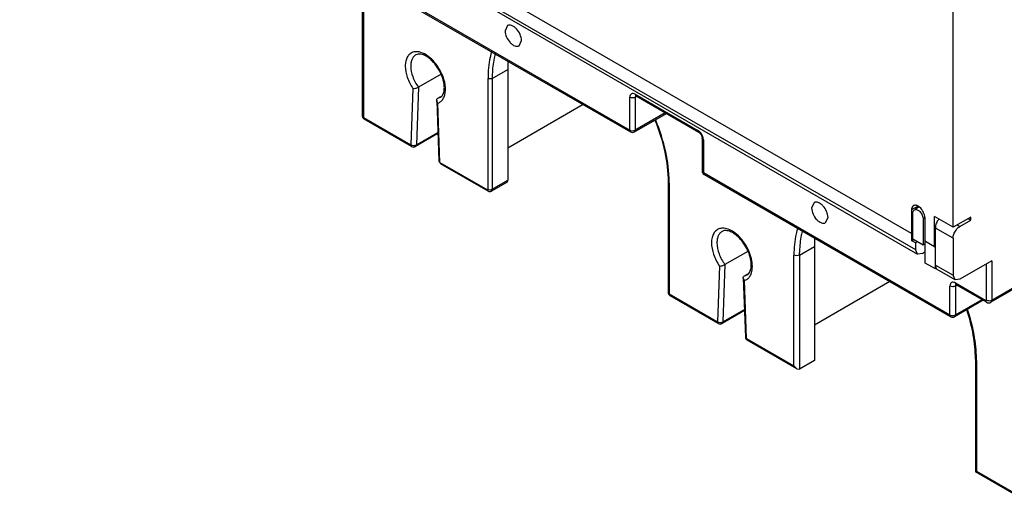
# Model space of a CAD drawing. Header units: millimetres. Extents: x 38 to 217, y 27 to 328.
# Tile 1 of 5: x 42 to 144, y 27 to 78. Entities that reach past the tile are written whole.
import ezdxf

# ---------------------------------------------------------------- set-up
doc = ezdxf.new("R2010")
doc.units = ezdxf.units.MM
doc.header["$LTSCALE"] = 23.141324
doc.layers.get('0').update_dxf_attribs({"linetype": 'CONTINUOUS'})

msp = doc.modelspace()

# ---------------------------------------------------------------- linework, layer by layer
at = {"color": 7, "linetype": 'Continuous'}
for p, q in [((134.57, 55.88), (42.01, 109.32)), ((42.08, 107.85), (135, 54.21)), ((42.29, 107.39), (135.2, 53.75)), ((138.89, 56.53), (138.89, 84.5)), ((81.15, 80.58), (105.33, 66.61)), ((81.23, 80.39), (105.41, 66.43)), ((77.57, 79.62), (77.57, 68.1)), ((77.68, 79.45), (77.68, 67.94)), ((92.64, 77.46), (92.39, 76.91)), ((93.84, 75.38), (94.09, 75.93)), ((91.05, 71.98), (92.67, 72.92)), ((92.67, 72.92), (92.67, 61.41)), ((85.75, 72.44), (83.39, 71.08)), ((90.62, 60.47), (90.62, 71.98)), ((91.05, 71.98), (91.05, 60.47)), ((82.82, 70.92), (82.61, 65.1)), ((83.39, 71.08), (83.18, 65.08)), ((85.29, 69.7), (85.51, 63.44)), ((85.41, 69.92), (85.71, 70.09)), ((85.41, 69.92), (85.68, 70.02)), ((105.33, 66.61), (105.33, 70.02)), ((105.9, 70.35), (112.4, 66.59)), ((106.06, 70.12), (105.9, 70.02)), ((105.9, 70.02), (105.9, 66.61)), ((105.98, 70.17), (105.94, 70.19)), ((105.98, 70.17), (112.49, 66.41)), ((85.63, 63.27), (85.42, 69.43)), ((100.5, 69.27), (92.67, 64.76)), ((77.68, 67.94), (82.61, 65.1)), ((82.69, 64.91), (77.77, 67.76)), ((105.81, 66.43), (109.13, 68.35)), ((109.02, 68.41), (105.9, 66.61)), ((85.41, 66.25), (83.09, 64.91)), ((83.18, 65.08), (85.41, 66.37)), ((112.85, 65.78), (112.85, 62.37)), ((112.97, 65.61), (112.97, 62.21)), ((85.51, 63.45), (85.69, 63.13)), ((85.63, 63.27), (90.55, 60.43)), ((90.62, 60.29), (85.69, 63.13)), ((91.05, 60.47), (92.67, 61.41)), ((112.97, 62.21), (138.57, 47.43)), ((113.05, 62.02), (138.65, 47.24)), ((92.59, 61.22), (90.97, 60.29)), ((109.35, 49.73), (109.35, 61.24)), ((109.43, 61.12), (109.43, 49.61)), ((161.41, 59.48), (142.81, 48.75)), ((142.92, 48.98), (161.52, 59.71)), ((124.46, 59.08), (124.21, 58.54)), ((135.25, 58.72), (134.57, 58.33)), ((134.57, 58.33), (134.57, 55.88)), ((135.38, 58.64), (134.98, 58.41)), ((125.66, 57.01), (125.91, 57.56)), ((134.71, 55.31), (134.71, 58)), ((135.97, 57.5), (135.77, 57.39)), ((135.77, 57.39), (135.77, 54.69)), ((135.96, 57.53), (135.96, 55.08)), ((138.89, 56.53), (136.95, 57.65)), ((136.95, 54.51), (136.95, 57.65)), ((140.73, 57.59), (138.89, 56.53)), ((139.6, 56.61), (140.73, 57.26)), ((140.44, 57.43), (140.73, 57.26)), ((140.73, 57.26), (140.73, 57.59)), ((138.89, 55.39), (137.05, 56.45)), ((137.05, 52.21), (137.05, 56.45)), ((139.31, 56.77), (139.6, 56.61)), ((134.71, 55.96), (134.57, 55.88)), ((134.61, 55.13), (134.61, 55.93)), ((134.82, 55.24), (134.61, 55.13)), ((135.77, 54.69), (134.71, 55.31)), ((138.89, 55.39), (138.89, 51.55)), ((122.94, 53.65), (124.49, 54.55)), ((124.49, 54.55), (124.49, 42.71)), ((135, 54.91), (134.61, 55.13)), ((135.2, 55.02), (135, 54.91)), ((135, 54.91), (135, 54.21)), ((135.2, 53.75), (135, 54.21)), ((135.99, 54.82), (135.77, 54.69)), ((136.95, 54.51), (135.96, 55.08)), ((135.99, 52.82), (135.99, 55.08)), ((136.95, 54.51), (137.02, 54.55)), ((117.58, 54.03), (115.21, 52.66)), ((122.37, 42.14), (122.37, 53.65)), ((122.94, 53.65), (122.94, 41.81)), ((135.7, 53.8), (135.2, 53.75)), ((135.7, 53.8), (135.77, 53.84)), ((114.64, 52.5), (114.43, 46.72)), ((115.21, 52.66), (115, 46.71)), ((137.05, 52.21), (135.99, 52.82)), ((137.05, 52.61), (138.89, 51.55)), ((137.18, 52.28), (137.05, 52.21)), ((139.1, 51.09), (137.25, 52.15)), ((142.92, 53.06), (139.6, 51.14)), ((142.35, 48.98), (142.35, 52.73)), ((142.92, 53.06), (142.92, 48.98)), ((117.11, 51.28), (117.33, 45.13)), ((117.23, 51.5), (117.57, 51.69)), ((117.23, 51.5), (117.52, 51.6)), ((139.1, 51.09), (138.89, 51.55)), ((139.6, 51.14), (139.1, 51.09)), ((117.45, 44.98), (117.24, 51.01)), ((132.32, 50.9), (124.49, 46.38)), ((138.57, 47.43), (138.57, 50.43)), ((139.13, 50.75), (142.28, 48.93)), ((139.3, 50.52), (139.13, 50.43)), ((139.13, 50.43), (139.13, 47.43)), ((139.21, 50.57), (139.17, 50.59)), ((142.36, 48.75), (139.21, 50.57)), ((109.43, 49.61), (114.43, 46.72)), ((114.51, 46.54), (109.52, 49.43)), ((142.01, 48.96), (139.05, 47.24)), ((139.13, 47.43), (141.9, 49.02)), ((117.23, 47.88), (114.91, 46.54)), ((115, 46.71), (117.23, 48)), ((117.45, 44.98), (122.37, 42.14)), ((122.66, 41.84), (117.53, 44.8)), ((122.37, 42.14), (122.66, 41.84)), ((124.49, 42.71), (122.94, 41.81)), ((141.21, 42.87), (141.21, 31.13)), ((141.32, 42.71), (141.32, 31.2)), ((122.66, 41.84), (122.94, 41.81)), ((141.32, 31.2), (141.21, 31.13)), ((147.56, 27.46), (141.21, 31.13)), ((141.32, 31.2), (147.48, 27.65))]:
    msp.add_line(p, q, dxfattribs=at)
for centre, radius, start, end in [((104.27, 72.92), 11.6, 175.7988, 180.0198), ((81.29, 70.42), 4.97, 24.0503, 25.6371), ((102.93, 71.98), 11.88, 177.9167, 180.011), ((85.1, 70.37), 0.996, 288.7061, 309.2401), ((85.38, 70.53), 0.594, 300.0094, 305.5693), ((77.97, 68.1), 0.4, 180, 240.0006), ((105.61, 66.78), 0.4, 240.0006, 299.9999), ((105.62, 67.17), 0.617, 278.8441, 283.9649), ((82.89, 65.26), 0.4, 240.0006, 299.9999), ((82.92, 65.61), 0.586, 277.875, 283.7936), ((85.7, 63.45), 0.188, 181.9848, 191.0469), ((113.25, 62.37), 0.4, 180, 240.0006), ((96.88, 61.12), 12.55, 0.0009, 0.5518), ((135.4, 58.33), 0.831, 173.8448, 180.0746), ((138.74, 56.29), 1.72, 144.7236, 150.0043), ((138.68, 56.33), 1.64, 139.5659, 144.7498), ((136.09, 54.55), 11.6, 175.7988, 180.0198), ((134.83, 53.65), 11.9, 178.0139, 180.01), ((116.93, 51.97), 1.01, 287.4437, 307.1718), ((117.22, 52.13), 0.612, 300.0162, 307.1632), ((138.85, 47.59), 0.4, 240.0006, 299.9999), ((138.86, 47.98), 0.617, 278.8441, 283.9649), ((114.71, 46.89), 0.4, 239.9764, 299.9999), ((114.74, 47.23), 0.586, 277.8677, 283.7926), ((117.73, 45.15), 0.4, 182.018, 240.0006), ((128.64, 42.71), 12.69, 0.0015, 0.7303)]:
    msp.add_arc(centre, radius, start, end, dxfattribs=at)
for points, knots in [([(92.39, 76.91), (92.39, 76.69), (92.51, 76.25), (92.81, 75.78), (93.14, 75.49), (93.39, 75.35), (93.63, 75.3), (93.78, 75.34), (93.84, 75.38)], [0, 0, 0, 0, 0.269934, 0.561324, 0.695468, 0.813138, 0.912851, 1, 1, 1, 1]), ([(94.09, 75.93), (94.09, 76.14), (93.97, 76.58), (93.67, 77.06), (93.34, 77.34), (93.09, 77.48), (92.85, 77.53), (92.7, 77.49), (92.64, 77.46)], [0, 0, 0, 0, 0.269934, 0.561324, 0.695468, 0.813138, 0.912851, 1, 1, 1, 1]), ([(82.82, 74.7), (82.7, 74.66), (82.47, 74.52), (82.21, 74.19), (82.06, 73.76), (82, 73.04), (82.2, 72.04), (82.58, 71.29), (82.82, 70.92)], [0, 0, 0, 0, 0.090197, 0.184782, 0.290567, 0.410842, 0.690631, 1, 1, 1, 1]), ([(83.12, 74.75), (83.09, 74.75), (82.99, 74.74), (82.89, 74.72), (82.82, 74.7)], [0, 0, 0, 0, 0.25685, 1, 1, 1, 1]), ([(85.77, 72.57), (85.62, 72.88), (85.27, 73.46), (84.61, 74.17), (83.89, 74.64), (83.36, 74.77), (83.12, 74.75)], [0, 0, 0, 0, 0.288819, 0.562847, 0.802517, 1, 1, 1, 1]), ([(85.73, 70.05), (85.85, 70.14), (86, 70.38), (86.08, 70.77), (86.1, 71.31), (85.94, 72.07), (85.59, 72.81), (85.22, 73.37), (84.9, 73.74), (84.56, 74.05), (84.04, 74.42), (83.44, 74.61), (83.13, 74.43)], [0, 0, 0, 0, 0.077574, 0.130921, 0.19409, 0.3437, 0.510602, 0.594851, 0.676387, 0.752942, 0.82236, 1, 1, 1, 1]), ([(91.01, 74.82), (90.94, 74.61), (90.71, 73.68), (90.62, 72.71), (90.62, 71.98)], [0, 0, 0, 0, 0.235526, 1, 1, 1, 1]), ([(91.38, 74.61), (91.33, 74.44), (91.16, 73.72), (91.08, 72.98), (91.06, 72.42)], [0, 0, 0, 0, 0.238498, 1, 1, 1, 1]), ([(83.13, 74.43), (83.04, 74.39), (82.89, 74.25), (82.72, 73.98), (82.62, 73.64), (82.6, 73.4), (82.6, 73.27)], [0, 0, 0, 0, 0.217734, 0.450869, 0.710379, 1, 1, 1, 1]), ([(82.6, 73.27), (82.6, 72.89), (82.77, 72.11), (83.15, 71.41), (83.39, 71.08)], [0, 0, 0, 0, 0.47592, 1, 1, 1, 1]), ([(86.13, 70.26), (86.22, 70.59), (86.22, 71.36), (86, 72.08), (85.83, 72.45)], [0, 0, 0, 0, 0.456209, 1, 1, 1, 1]), ([(91.05, 71.98), (90.99, 71.95), (90.84, 71.92), (90.69, 71.95), (90.62, 71.98)], [0, 0, 0, 0, 0.499999, 1, 1, 1, 1]), ([(82.82, 70.92), (82.91, 70.92), (83.11, 70.96), (83.3, 71.03), (83.39, 71.08)], [0, 0, 0, 0, 0.464817, 1, 1, 1, 1]), ([(85.29, 69.7), (85.29, 69.74), (85.31, 69.83), (85.37, 69.9), (85.41, 69.92)], [0, 0, 0, 0, 0.50194, 1, 1, 1, 1]), ([(85.42, 69.43), (85.4, 69.45), (85.34, 69.53), (85.3, 69.62), (85.29, 69.7)], [0, 0, 0, 0, 0.265471, 1, 1, 1, 1]), ([(85.73, 69.6), (85.82, 69.68), (85.99, 69.88), (86.09, 70.13), (86.13, 70.26)], [0, 0, 0, 0, 0.475109, 1, 1, 1, 1]), ([(105.9, 70.35), (105.83, 70.39), (105.7, 70.44), (105.49, 70.41), (105.35, 70.24), (105.33, 70.1), (105.33, 70.02)], [0, 0, 0, 0, 0.275393, 0.499998, 0.724604, 1, 1, 1, 1]), ([(105.72, 69.96), (105.68, 69.96), (105.55, 69.95), (105.42, 69.97), (105.33, 70.02)], [0, 0, 0, 0, 0.263087, 1, 1, 1, 1]), ([(105.9, 70.02), (105.89, 70.02), (105.83, 69.99), (105.77, 69.97), (105.72, 69.96)], [0, 0, 0, 0, 0.231065, 1, 1, 1, 1]), ([(105.9, 70.35), (105.9, 70.33), (105.9, 70.28), (105.92, 70.22), (105.95, 70.19)], [0, 0, 0, 0, 0.282262, 1, 1, 1, 1]), ([(105.94, 70.16), (105.93, 70.15), (105.91, 70.11), (105.9, 70.06), (105.9, 70.02)], [0, 0, 0, 0, 0.225567, 1, 1, 1, 1]), ([(77.57, 68.1), (77.57, 68.07), (77.59, 68), (77.65, 67.96), (77.68, 67.94)], [0, 0, 0, 0, 0.449974, 1, 1, 1, 1]), ([(77.68, 67.94), (77.68, 67.93), (77.69, 67.88), (77.7, 67.83), (77.72, 67.8)], [0, 0, 0, 0, 0.277737, 1, 1, 1, 1]), ([(109.35, 61.24), (109.35, 62.28), (109.07, 64.47), (108.41, 66.56), (107.98, 67.62)], [0, 0, 0, 0, 0.475941, 1, 1, 1, 1]), ([(109.43, 61.24), (109.42, 62.29), (109.14, 64.49), (108.46, 66.59), (108.03, 67.65)], [0, 0, 0, 0, 0.477515, 1, 1, 1, 1]), ([(105.41, 66.43), (105.39, 66.45), (105.34, 66.51), (105.33, 66.58), (105.33, 66.61)], [0, 0, 0, 0, 0.449976, 1, 1, 1, 1]), ([(105.33, 66.61), (105.36, 66.6), (105.48, 66.55), (105.62, 66.54), (105.72, 66.56)], [0, 0, 0, 0, 0.22874, 1, 1, 1, 1]), ([(105.77, 66.57), (105.78, 66.57), (105.83, 66.58), (105.87, 66.6), (105.9, 66.61)], [0, 0, 0, 0, 0.264708, 1, 1, 1, 1]), ([(105.9, 66.61), (105.9, 66.58), (105.89, 66.51), (105.84, 66.45), (105.81, 66.43)], [0, 0, 0, 0, 0.55002, 1, 1, 1, 1]), ([(112.49, 66.41), (112.46, 66.43), (112.41, 66.48), (112.4, 66.56), (112.4, 66.59)], [0, 0, 0, 0, 0.449976, 1, 1, 1, 1]), ([(112.54, 66.49), (112.53, 66.5), (112.49, 66.54), (112.44, 66.57), (112.4, 66.59)], [0, 0, 0, 0, 0.260684, 1, 1, 1, 1]), ([(112.8, 66.17), (112.79, 66.2), (112.71, 66.32), (112.62, 66.42), (112.54, 66.49)], [0, 0, 0, 0, 0.257611, 1, 1, 1, 1]), ([(112.49, 66.41), (112.53, 66.38), (112.63, 66.3), (112.75, 66.14), (112.83, 65.96), (112.85, 65.83), (112.85, 65.78)], [0, 0, 0, 0, 0.218192, 0.499967, 0.781767, 1, 1, 1, 1]), ([(112.95, 65.79), (112.94, 65.82), (112.91, 65.95), (112.86, 66.08), (112.8, 66.17)], [0, 0, 0, 0, 0.240427, 1, 1, 1, 1]), ([(112.97, 65.61), (112.94, 65.63), (112.88, 65.68), (112.85, 65.75), (112.85, 65.78)], [0, 0, 0, 0, 0.550026, 1, 1, 1, 1]), ([(112.97, 65.61), (112.97, 65.63), (112.97, 65.68), (112.96, 65.74), (112.95, 65.79)], [0, 0, 0, 0, 0.239, 1, 1, 1, 1]), ([(82.69, 64.91), (82.67, 64.93), (82.62, 64.99), (82.61, 65.06), (82.61, 65.1)], [0, 0, 0, 0, 0.449976, 1, 1, 1, 1]), ([(82.61, 65.1), (82.64, 65.08), (82.76, 65.02), (82.9, 65.01), (83, 65.02)], [0, 0, 0, 0, 0.231097, 1, 1, 1, 1]), ([(83.06, 65.04), (83.07, 65.04), (83.11, 65.05), (83.15, 65.07), (83.18, 65.08)], [0, 0, 0, 0, 0.264174, 1, 1, 1, 1]), ([(83.18, 65.08), (83.17, 65.05), (83.16, 64.98), (83.12, 64.93), (83.09, 64.91)], [0, 0, 0, 0, 0.547229, 1, 1, 1, 1]), ([(85.52, 63.41), (85.52, 63.4), (85.54, 63.34), (85.59, 63.29), (85.63, 63.27)], [0, 0, 0, 0, 0.238877, 1, 1, 1, 1]), ([(85.63, 63.27), (85.63, 63.26), (85.63, 63.22), (85.64, 63.19), (85.66, 63.16)], [0, 0, 0, 0, 0.278824, 1, 1, 1, 1]), ([(112.85, 62.37), (112.85, 62.34), (112.88, 62.27), (112.94, 62.22), (112.97, 62.21)], [0, 0, 0, 0, 0.449974, 1, 1, 1, 1]), ([(92.59, 61.22), (92.62, 61.24), (92.67, 61.3), (92.67, 61.37), (92.67, 61.41)], [0, 0, 0, 0, 0.449962, 1, 1, 1, 1]), ([(112.97, 62.21), (112.97, 62.19), (112.97, 62.14), (112.99, 62.09), (113.01, 62.06)], [0, 0, 0, 0, 0.277737, 1, 1, 1, 1]), ([(90.62, 60.29), (90.61, 60.3), (90.57, 60.33), (90.55, 60.39), (90.55, 60.43)], [0, 0, 0, 0, 0.220804, 1, 1, 1, 1]), ([(90.62, 60.47), (90.62, 60.46), (90.62, 60.43), (90.6, 60.42), (90.59, 60.42)], [0, 0, 0, 0, 0.551473, 1, 1, 1, 1]), ([(90.62, 60.47), (90.64, 60.46), (90.74, 60.42), (90.84, 60.41), (90.92, 60.43)], [0, 0, 0, 0, 0.228918, 1, 1, 1, 1]), ([(90.92, 60.43), (90.93, 60.43), (90.98, 60.44), (91.02, 60.45), (91.05, 60.47)], [0, 0, 0, 0, 0.266735, 1, 1, 1, 1]), ([(91.05, 60.47), (91.05, 60.43), (91.04, 60.36), (90.99, 60.3), (90.97, 60.29)], [0, 0, 0, 0, 0.55007, 1, 1, 1, 1]), ([(109.43, 61.12), (109.42, 61.13), (109.38, 61.16), (109.35, 61.21), (109.35, 61.24)], [0, 0, 0, 0, 0.293913, 1, 1, 1, 1]), ([(90.62, 60.29), (90.67, 60.26), (90.79, 60.22), (90.91, 60.26), (90.97, 60.29)], [0, 0, 0, 0, 0.499566, 1, 1, 1, 1]), ([(124.21, 58.54), (124.21, 58.32), (124.33, 57.88), (124.63, 57.4), (124.96, 57.12), (125.21, 56.98), (125.45, 56.93), (125.6, 56.97), (125.66, 57.01)], [0, 0, 0, 0, 0.269934, 0.561324, 0.695468, 0.813138, 0.912851, 1, 1, 1, 1]), ([(125.91, 57.56), (125.91, 57.77), (125.79, 58.21), (125.49, 58.69), (125.16, 58.97), (124.91, 59.11), (124.67, 59.16), (124.52, 59.12), (124.46, 59.08)], [0, 0, 0, 0, 0.269934, 0.561324, 0.695468, 0.813138, 0.912851, 1, 1, 1, 1]), ([(134.77, 58.78), (134.72, 58.74), (134.62, 58.63), (134.58, 58.49), (134.57, 58.42)], [0, 0, 0, 0, 0.458831, 1, 1, 1, 1]), ([(134.71, 58), (134.71, 58.07), (134.73, 58.21), (134.82, 58.31), (134.87, 58.34)], [0, 0, 0, 0, 0.550531, 1, 1, 1, 1]), ([(135.42, 58.62), (135.37, 58.66), (135.26, 58.74), (135.08, 58.81), (134.92, 58.83), (134.81, 58.8), (134.77, 58.78)], [0, 0, 0, 0, 0.3008, 0.565233, 0.794142, 1, 1, 1, 1]), ([(134.87, 58.34), (134.93, 58.38), (135.13, 58.39), (135.28, 58.29), (135.36, 58.23)], [0, 0, 0, 0, 0.432281, 1, 1, 1, 1]), ([(135.96, 57.53), (135.96, 57.73), (135.83, 58.14), (135.58, 58.48), (135.42, 58.62)], [0, 0, 0, 0, 0.487456, 1, 1, 1, 1]), ([(135.36, 58.23), (135.47, 58.13), (135.65, 57.9), (135.75, 57.63), (135.77, 57.49)], [0, 0, 0, 0, 0.502925, 1, 1, 1, 1]), ([(114.68, 56.39), (114.55, 56.36), (114.3, 56.23), (114.02, 55.9), (113.85, 55.45), (113.78, 54.71), (113.99, 53.66), (114.39, 52.88), (114.64, 52.5)], [0, 0, 0, 0, 0.090652, 0.184596, 0.289567, 0.409324, 0.689472, 1, 1, 1, 1]), ([(114.95, 56.43), (114.93, 56.43), (114.84, 56.42), (114.75, 56.41), (114.68, 56.39)], [0, 0, 0, 0, 0.256118, 1, 1, 1, 1]), ([(117.24, 54.88), (117.08, 55.11), (116.74, 55.53), (116.03, 56.15), (115.36, 56.44), (114.95, 56.43)], [0, 0, 0, 0, 0.293052, 0.564115, 1, 1, 1, 1]), ([(122.75, 56.49), (122.69, 56.28), (122.46, 55.35), (122.37, 54.38), (122.37, 53.65)], [0, 0, 0, 0, 0.23565, 1, 1, 1, 1]), ([(123.25, 56.21), (123.21, 56.04), (123.04, 55.34), (122.97, 54.62), (122.95, 54.07)], [0, 0, 0, 0, 0.238846, 1, 1, 1, 1]), ([(137.25, 57.15), (137.22, 57.09), (137.11, 56.87), (137.05, 56.63), (137.05, 56.45)], [0, 0, 0, 0, 0.26704, 1, 1, 1, 1]), ([(138.89, 55.39), (138.89, 55.53), (138.96, 55.84), (139.1, 56.11), (139.2, 56.24)], [0, 0, 0, 0, 0.476064, 1, 1, 1, 1]), ([(139.2, 56.24), (139.23, 56.28), (139.34, 56.42), (139.48, 56.54), (139.6, 56.61)], [0, 0, 0, 0, 0.267085, 1, 1, 1, 1]), ([(114.92, 56.11), (114.84, 56.06), (114.68, 55.92), (114.5, 55.64), (114.4, 55.3), (114.38, 55.05), (114.38, 54.92)], [0, 0, 0, 0, 0.21773, 0.450868, 0.710386, 1, 1, 1, 1]), ([(117.59, 51.65), (117.71, 51.74), (117.86, 52), (117.94, 52.39), (117.95, 52.87), (117.84, 53.47), (117.58, 54.16), (117.21, 54.83), (116.74, 55.41), (116.23, 55.86), (115.72, 56.13), (115.28, 56.22), (115.02, 56.16), (114.92, 56.11)], [0, 0, 0, 0, 0.078492, 0.13203, 0.195222, 0.304704, 0.425928, 0.551392, 0.673258, 0.783974, 0.876736, 0.947509, 1, 1, 1, 1]), ([(114.38, 54.92), (114.38, 54.53), (114.56, 53.72), (114.96, 53), (115.21, 52.66)], [0, 0, 0, 0, 0.476135, 1, 1, 1, 1]), ([(117.96, 51.79), (118.03, 52.01), (118.09, 52.51), (117.98, 53.29), (117.7, 54.11), (117.41, 54.63), (117.24, 54.88)], [0, 0, 0, 0, 0.209595, 0.453299, 0.72176, 1, 1, 1, 1]), ([(122.94, 53.65), (122.86, 53.6), (122.66, 53.56), (122.46, 53.6), (122.37, 53.65)], [0, 0, 0, 0, 0.499999, 1, 1, 1, 1]), ([(136, 54.02), (135.98, 54), (135.91, 53.93), (135.83, 53.88), (135.77, 53.84)], [0, 0, 0, 0, 0.262977, 1, 1, 1, 1]), ([(114.64, 52.5), (114.73, 52.5), (114.93, 52.54), (115.12, 52.61), (115.21, 52.66)], [0, 0, 0, 0, 0.464244, 1, 1, 1, 1]), ([(137.05, 52.61), (137.05, 52.57), (137.05, 52.44), (137.1, 52.3), (137.16, 52.23)], [0, 0, 0, 0, 0.282589, 1, 1, 1, 1]), ([(117.11, 51.28), (117.11, 51.32), (117.13, 51.41), (117.19, 51.48), (117.23, 51.5)], [0, 0, 0, 0, 0.502501, 1, 1, 1, 1]), ([(117.24, 51.01), (117.22, 51.02), (117.16, 51.1), (117.12, 51.2), (117.11, 51.28)], [0, 0, 0, 0, 0.265196, 1, 1, 1, 1]), ([(117.54, 51.16), (117.64, 51.24), (117.82, 51.43), (117.92, 51.66), (117.96, 51.79)], [0, 0, 0, 0, 0.477299, 1, 1, 1, 1]), ([(138.73, 50.79), (138.68, 50.76), (138.58, 50.65), (138.57, 50.5), (138.57, 50.43)], [0, 0, 0, 0, 0.44921, 1, 1, 1, 1]), ([(138.95, 50.37), (138.92, 50.36), (138.79, 50.35), (138.65, 50.38), (138.57, 50.43)], [0, 0, 0, 0, 0.263087, 1, 1, 1, 1]), ([(139.06, 50.79), (139, 50.81), (138.89, 50.84), (138.78, 50.82), (138.73, 50.79)], [0, 0, 0, 0, 0.540111, 1, 1, 1, 1]), ([(139.13, 50.43), (139.12, 50.42), (139.06, 50.39), (139, 50.37), (138.95, 50.37)], [0, 0, 0, 0, 0.231065, 1, 1, 1, 1]), ([(139.13, 50.75), (139.13, 50.72), (139.14, 50.64), (139.19, 50.59), (139.21, 50.57)], [0, 0, 0, 0, 0.550024, 1, 1, 1, 1]), ([(139.17, 50.57), (139.16, 50.56), (139.14, 50.52), (139.13, 50.46), (139.13, 50.43)], [0, 0, 0, 0, 0.225567, 1, 1, 1, 1]), ([(109.52, 49.43), (109.46, 49.46), (109.37, 49.55), (109.35, 49.67), (109.35, 49.73)], [0, 0, 0, 0, 0.500369, 1, 1, 1, 1]), ([(109.35, 49.73), (109.35, 49.72), (109.35, 49.67), (109.4, 49.63), (109.43, 49.61)], [0, 0, 0, 0, 0.220807, 1, 1, 1, 1]), ([(109.43, 49.61), (109.43, 49.6), (109.44, 49.55), (109.45, 49.5), (109.47, 49.47)], [0, 0, 0, 0, 0.277056, 1, 1, 1, 1]), ([(142.36, 48.75), (142.34, 48.77), (142.29, 48.83), (142.28, 48.9), (142.28, 48.93)], [0, 0, 0, 0, 0.450006, 1, 1, 1, 1]), ([(142.35, 48.98), (142.35, 48.96), (142.35, 48.94), (142.33, 48.93), (142.32, 48.93)], [0, 0, 0, 0, 0.550622, 1, 1, 1, 1]), ([(142.35, 48.98), (142.37, 48.97), (142.42, 48.94), (142.48, 48.92), (142.53, 48.92)], [0, 0, 0, 0, 0.231371, 1, 1, 1, 1]), ([(142.36, 48.75), (142.43, 48.71), (142.59, 48.67), (142.75, 48.71), (142.81, 48.75)], [0, 0, 0, 0, 0.499713, 1, 1, 1, 1]), ([(142.76, 48.92), (142.77, 48.92), (142.83, 48.93), (142.88, 48.95), (142.92, 48.98)], [0, 0, 0, 0, 0.266358, 1, 1, 1, 1]), ([(142.92, 48.98), (142.92, 48.93), (142.91, 48.84), (142.85, 48.77), (142.81, 48.75)], [0, 0, 0, 0, 0.550071, 1, 1, 1, 1]), ([(138.65, 47.24), (138.62, 47.26), (138.58, 47.32), (138.57, 47.39), (138.57, 47.43)], [0, 0, 0, 0, 0.449976, 1, 1, 1, 1]), ([(138.57, 47.43), (138.59, 47.41), (138.71, 47.36), (138.85, 47.35), (138.95, 47.37)], [0, 0, 0, 0, 0.22874, 1, 1, 1, 1]), ([(139.01, 47.38), (139.02, 47.38), (139.06, 47.39), (139.1, 47.41), (139.13, 47.43)], [0, 0, 0, 0, 0.264708, 1, 1, 1, 1]), ([(139.13, 47.43), (139.13, 47.39), (139.12, 47.32), (139.08, 47.26), (139.05, 47.24)], [0, 0, 0, 0, 0.550023, 1, 1, 1, 1]), ([(141.21, 42.87), (141.21, 43.7), (141.04, 45.42), (140.6, 47.09), (140.32, 47.95)], [0, 0, 0, 0, 0.478347, 1, 1, 1, 1]), ([(141.32, 42.87), (141.31, 43.71), (141.12, 45.46), (140.67, 47.15), (140.38, 48.01)], [0, 0, 0, 0, 0.480227, 1, 1, 1, 1]), ([(114.43, 46.72), (114.46, 46.71), (114.58, 46.65), (114.72, 46.64), (114.82, 46.65)], [0, 0, 0, 0, 0.231115, 1, 1, 1, 1]), ([(114.51, 46.54), (114.49, 46.56), (114.44, 46.62), (114.43, 46.69), (114.43, 46.72)], [0, 0, 0, 0, 0.448903, 1, 1, 1, 1]), ([(114.88, 46.66), (114.89, 46.67), (114.93, 46.68), (114.97, 46.7), (115, 46.71)], [0, 0, 0, 0, 0.264169, 1, 1, 1, 1]), ([(115, 46.71), (114.99, 46.69), (114.99, 46.63), (114.95, 46.56), (114.91, 46.54)], [0, 0, 0, 0, 0.291086, 1, 1, 1, 1]), ([(117.33, 45.13), (117.33, 45.12), (117.35, 45.05), (117.4, 45.01), (117.45, 44.98)], [0, 0, 0, 0, 0.21876, 1, 1, 1, 1]), ([(117.45, 44.98), (117.45, 44.97), (117.45, 44.92), (117.46, 44.87), (117.49, 44.84)], [0, 0, 0, 0, 0.277737, 1, 1, 1, 1]), ([(141.32, 42.71), (141.29, 42.73), (141.23, 42.77), (141.21, 42.84), (141.21, 42.87)], [0, 0, 0, 0, 0.550026, 1, 1, 1, 1])]:
    msp.add_open_spline(points, degree=3, knots=knots, dxfattribs=at)
for points in [[(105.98, 70.21), (105.96, 70.2), (105.95, 70.18), (105.94, 70.16)], [(105.95, 70.19), (105.96, 70.18), (105.97, 70.17), (105.98, 70.17)], [(77.72, 67.8), (77.73, 67.78), (77.75, 67.77), (77.77, 67.76)], [(85.66, 63.16), (85.67, 63.15), (85.68, 63.14), (85.69, 63.13)], [(113.01, 62.06), (113.02, 62.05), (113.03, 62.03), (113.05, 62.02)], [(90.59, 60.42), (90.58, 60.42), (90.56, 60.42), (90.55, 60.43)], [(135.77, 57.49), (135.77, 57.45), (135.77, 57.42), (135.77, 57.39)], [(137.16, 52.23), (137.19, 52.2), (137.22, 52.17), (137.25, 52.15)], [(139.13, 50.75), (139.11, 50.77), (139.08, 50.78), (139.06, 50.79)], [(139.21, 50.61), (139.2, 50.6), (139.18, 50.58), (139.17, 50.57)], [(109.47, 49.47), (109.48, 49.45), (109.5, 49.44), (109.52, 49.43)], [(142.32, 48.93), (142.31, 48.92), (142.29, 48.93), (142.28, 48.93)], [(142.53, 48.92), (142.6, 48.9), (142.68, 48.9), (142.76, 48.92)], [(117.49, 44.84), (117.5, 44.82), (117.51, 44.81), (117.53, 44.8)]]:
    msp.add_open_spline(points, degree=3, dxfattribs=at)

doc.saveas('drawing.dxf')
